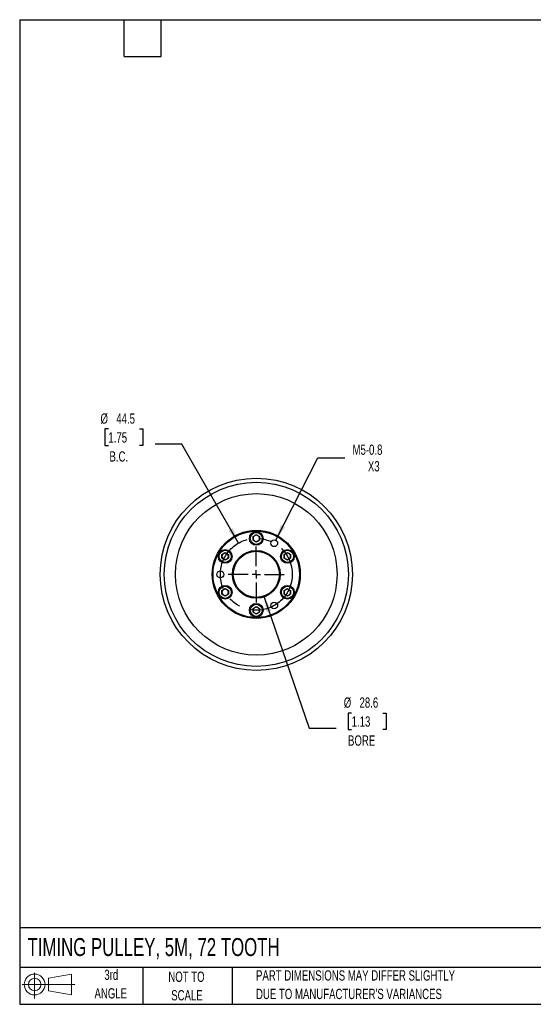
# Model space of a CAD drawing. Header units: millimetres. Extents: x 19 to 819, y 19 to 629.
# Tile 1 of 6: x 19 to 337, y 19 to 629. Entities that reach past the tile are written whole.
import ezdxf

# ---------------------------------------------------------------- set-up
doc = ezdxf.new("R2010")
doc.units = ezdxf.units.MM
doc.header["$LTSCALE"] = 3
doc.linetypes.add('CENTERX2', pattern=[20.32, 12.7, -2.54, 2.54, -2.54])
doc.layers.add('CENTER', color=40, linetype='CENTERX2')
doc.layers.add('SLD-DEFPOINTS', color=7, linetype='Continuous')
doc.layers.add('DIMENSIONS', color=140, linetype='Continuous', lineweight=25)
doc.layers.add('TEXT', color=140, linetype='Continuous', lineweight=25)
doc.styles.add('SLDTEXTSTYLE0', font='TXT', dxfattribs={"width": 0.7})
doc.dimstyles.new('SLDDIMSTYLE0', dxfattribs={"dimtxt": 6.474023, "dimasz": 9.906, "dimexe": 0, "dimexo": 0.0625, "dimgap": 1.618506, "dimtad": 0, "dimtih": 1, "dimtoh": 1, "dimrnd": 1e-09, "dimzin": 12, "dimdsep": 46, "dimtxsty": 'SLDTEXTSTYLE0', "dimsah": 1, "dimcen": 0, "dimadec": 0, "dimazin": 3, "dimtfac": 1, "dimtofl": 0, "dimtmove": 0, "dimatfit": 3, "dimfxl": 0, "dimfrac": 2, "dimtolj": 1, "dimtzin": 12, "dimarcsym": 0})
doc.dimstyles.new('SLDDIMSTYLE1', dxfattribs={"dimtxt": 6.474023, "dimasz": 9.906, "dimexe": 0, "dimexo": 0.0625, "dimgap": 1.618506, "dimtad": 0, "dimtih": 1, "dimtoh": 1, "dimrnd": 1e-09, "dimzin": 12, "dimdsep": 46, "dimtxsty": 'SLDTEXTSTYLE0', "dimsah": 1, "dimcen": 0, "dimadec": 0, "dimazin": 3, "dimtfac": 1, "dimtofl": 0, "dimtmove": 0, "dimatfit": 3, "dimfxl": 0, "dimfrac": 2, "dimtolj": 1, "dimtzin": 12, "dimarcsym": 0})

# ---------------------------------------------------------------- blocks, each defined once
blk = doc.blocks.new('Block11')
at = {"color": 7, "linetype": 'Continuous', "lineweight": 18}
for p, q in [((7.77, 15.93), (7.77, 0)), ((16.44, 12.5), (30.53, 15.1)), ((16.44, 4.79), (16.44, 12.5)), ((30.53, 15.1), (30.53, 2.19)), ((0, 8.65), (32.62, 8.65)), ((16.44, 4.79), (30.53, 2.19))]:
    blk.add_line(p, q, dxfattribs=at)
for radius in [6.45, 3.86]:
    blk.add_circle((7.77, 8.65), radius, dxfattribs=at)
blk = doc.blocks.new('Block12')
at = {"layer": 'SLD-DEFPOINTS'}
blk.add_blockref('Block11', (0, 0), dxfattribs=at)
blk = doc.blocks.new('_D')
at = {"layer": 'DIMENSIONS'}
for p, q in [((73.96, 375.25), (71.78, 375.25)), ((71.78, 375.25), (71.78, 364.96)), ((93.2, 375.25), (95.37, 375.25)), ((95.37, 375.25), (95.37, 364.96)), ((119.51, 365.85), (102.85, 365.85)), ((154.5, 304.57), (119.51, 365.85)), ((71.78, 364.96), (73.96, 364.96)), ((95.37, 364.96), (93.2, 364.96))]:
    blk.add_line(p, q, dxfattribs=at)
blk.add_solid([(154.5, 304.57), (150.91, 313.93), (148.26, 312.42)], dxfattribs=at)
at = {"layer": 'DIMENSIONS', "char_height": 6.35, "attachment_point": 1, "style": 'SLDTEXTSTYLE0'}
for s, insert in [('%%c', (69.07, 384.89)), ('44.5', (78.85, 384.89)), ('1.75', (73.96, 373.15)), ('B.C.', (74.63, 361.41))]:
    blk.add_mtext(s, dxfattribs=dict(at, insert=insert))
blk = doc.blocks.new('_D_1')
at = {"layer": 'DIMENSIONS'}
for p, q in [((170.17, 271.74), (198.24, 189.99)), ((224.56, 199.39), (222.38, 199.39)), ((222.38, 199.39), (222.38, 189.1)), ((243.79, 199.39), (245.97, 199.39)), ((245.97, 199.39), (245.97, 189.1)), ((198.24, 189.99), (214.91, 189.99)), ((222.38, 189.1), (224.56, 189.1)), ((245.97, 189.1), (243.79, 189.1))]:
    blk.add_line(p, q, dxfattribs=at)
blk.add_solid([(170.17, 271.74), (171.94, 261.87), (174.82, 262.86)], dxfattribs=at)
at = {"layer": 'DIMENSIONS', "char_height": 6.35, "attachment_point": 1, "style": 'SLDTEXTSTYLE0'}
for s, insert in [('%%c', (219.67, 209.03)), ('28.6', (229.44, 209.03)), ('1.13', (224.56, 197.29)), ('BORE', (222.31, 185.55))]:
    blk.add_mtext(s, dxfattribs=dict(at, insert=insert))
blk = doc.blocks.new('_D_2')
at = {"layer": 'DIMENSIONS'}
for p, q in [((177.61, 306.39), (203.67, 357.42)), ((203.67, 357.42), (220.34, 357.42))]:
    blk.add_line(p, q, dxfattribs=at)
blk.add_solid([(177.61, 306.39), (183.47, 314.52), (180.75, 315.9)], dxfattribs=at)
at = {"layer": 'DIMENSIONS', "char_height": 6.35, "attachment_point": 1, "style": 'SLDTEXTSTYLE0'}
for s, insert in [('M5-0.8', (225.1, 365.6)), ('X3', (234.62, 355.31))]:
    blk.add_mtext(s, dxfattribs=dict(at, insert=insert))
blk = doc.blocks.new('SW_CENTERMARKSYMBOL_0')
at = {"layer": 'CENTER', "color": 0}
for p, q in [((0, 5.08), (0, 17.3275)), ((-5.08, 0), (-17.3275, 0)), ((0, 0), (-2.54, 0)), ((0, 0), (0, 2.54)), ((0, 0), (0, -2.54)), ((0, 0), (2.54, 0)), ((5.08, 0), (17.3275, 0)), ((0, -5.08), (0, -17.3275))]:
    blk.add_line(p, q, dxfattribs=at)

msp = doc.modelspace()

# ---------------------------------------------------------------- linework, layer by layer
for p, q in [((163.526, 308.653), (165.526, 309.808)), ((163.526, 306.344), (163.526, 308.653)), ((165.526, 305.189), (163.526, 306.344)), ((165.526, 309.808), (167.526, 308.653)), ((167.526, 306.344), (165.526, 305.189)), ((167.526, 308.653), (167.526, 306.344)), ((144.256, 297.528), (146.256, 298.683)), ((144.256, 295.219), (144.256, 297.528)), ((146.256, 294.064), (144.256, 295.219)), ((146.256, 298.683), (148.256, 297.528)), ((148.256, 295.219), (146.256, 294.064)), ((148.256, 297.528), (148.256, 295.219)), ((182.795, 297.528), (184.795, 298.683)), ((182.795, 295.219), (182.795, 297.528)), ((184.795, 294.064), (182.795, 295.219)), ((184.795, 298.683), (186.795, 297.528)), ((186.795, 295.219), (184.795, 294.064)), ((186.795, 297.528), (186.795, 295.219)), ((144.256, 275.278), (146.256, 276.433)), ((144.256, 272.969), (144.256, 275.278)), ((146.256, 276.433), (148.256, 275.278)), ((148.256, 275.278), (148.256, 272.969)), ((182.795, 275.278), (184.795, 276.433)), ((182.795, 272.969), (182.795, 275.278)), ((184.795, 276.433), (186.795, 275.278)), ((186.795, 275.278), (186.795, 272.969)), ((146.256, 271.814), (144.256, 272.969)), ((148.256, 272.969), (146.256, 271.814)), ((184.795, 271.814), (182.795, 272.969)), ((186.795, 272.969), (184.795, 271.814)), ((163.526, 264.153), (165.526, 265.308)), ((163.526, 261.844), (163.526, 264.153)), ((165.526, 265.308), (167.526, 264.153)), ((167.526, 264.153), (167.526, 261.844)), ((165.526, 260.689), (163.526, 261.844)), ((167.526, 261.844), (165.526, 260.689))]:
    msp.add_line(p, q)
for centre, radius in [((165.526, 285.249), 59.5), ((165.526, 285.249), 57), ((165.526, 285.249), 50), ((165.526, 285.249), 27.25), ((165.526, 285.249), 26.75), ((165.526, 307.499), 4.25), ((165.526, 307.499), 3.75), ((176.651, 304.518), 2.1), ((146.256, 296.374), 4.25), ((146.256, 296.374), 3.75), ((165.526, 285.249), 14.787), ((165.526, 285.249), 14.287), ((184.795, 296.374), 4.25), ((184.795, 296.374), 3.75), ((143.276, 285.249), 2.1), ((146.256, 274.124), 4.25), ((146.256, 274.124), 3.75), ((184.795, 274.124), 4.25), ((184.795, 274.124), 3.75), ((165.526, 262.999), 4.25), ((165.526, 262.999), 3.75), ((176.651, 265.979), 2.1)]:
    msp.add_circle(centre, radius)
for centre, start, end in [((165.526, 307.499), 120, 180), ((165.526, 307.499), 180, 240), ((165.526, 307.499), 60, 120), ((165.526, 307.499), 240, 300), ((165.526, 307.499), 0, 60), ((165.526, 307.499), 300, 0), ((146.256, 296.374), 120, 180), ((146.256, 296.374), 180, 240), ((146.256, 296.374), 60, 120), ((146.256, 296.374), 240, 300), ((146.256, 296.374), 360, 60), ((146.256, 296.374), 300, 360), ((184.795, 296.374), 120, 180), ((184.795, 296.374), 180, 240), ((184.795, 296.374), 60, 120), ((184.795, 296.374), 240, 300), ((184.795, 296.374), 0, 60), ((184.795, 296.374), 300, 0), ((146.256, 274.124), 120, 180), ((146.256, 274.124), 60, 120), ((146.256, 274.124), 0, 60), ((184.795, 274.124), 120, 180), ((184.795, 274.124), 60, 120), ((184.795, 274.124), 0, 60), ((146.256, 274.124), 180, 240), ((146.256, 274.124), 240, 300), ((146.256, 274.124), 300, 0), ((184.795, 274.124), 180, 240), ((184.795, 274.124), 240, 300), ((184.795, 274.124), 300, 0), ((165.526, 262.999), 120, 180), ((165.526, 262.999), 180, 240), ((165.526, 262.999), 60, 120), ((165.526, 262.999), 0, 60), ((165.526, 262.999), 300, 0), ((165.526, 262.999), 240, 300)]:
    msp.add_arc(centre, 2, start, end)
at = {"layer": 'CENTER', "linetype": 'CENTERX2'}
msp.add_circle((165.526, 285.249), 22.25, dxfattribs=at)
at = {"layer": 'TEXT'}
for p, q in [((19.05, 628.65), (819.15, 628.65)), ((19.05, 628.65), (19.05, 19.05)), ((83.82, 605.79), (83.82, 628.65)), ((106.68, 605.79), (106.68, 628.65)), ((83.82, 605.79), (106.68, 605.79)), ((819.15, 66.378), (19.05, 66.378)), ((819.15, 41.91), (19.05, 41.91)), ((95.25, 41.91), (95.25, 19.05)), ((150.635, 41.91), (150.635, 19.05)), ((19.05, 19.05), (819.15, 19.05))]:
    msp.add_line(p, q, dxfattribs=at)

# ---------------------------------------------------------------- block references
at = {"layer": 'CENTER'}
msp.add_blockref('SW_CENTERMARKSYMBOL_0', (165.526, 285.249), dxfattribs=at)
at = {"layer": 'SLD-DEFPOINTS'}
msp.add_blockref('Block12', (20.514, 22.662), dxfattribs=at)

# ---------------------------------------------------------------- texts
at = {"layer": 'TEXT', "style": 'SLDTEXTSTYLE0'}
for s, insert, char_height, attachment_point in [('TIMING PULLEY, 5M, 72 TOOTH', (23.897, 60.056), 11.1125, 1), ('3rd', (75.74, 40.48), 6.35, 2), ('NOT TO', (122.305, 39.296), 6.35, 2), ('PART DIMENSIONS MAY DIFFER SLIGHTLY', (165.358, 40.102), 6.35, 1), ('ANGLE', (75.447, 29.013), 6.35, 2), ('SCALE', (122.594, 27.829), 6.35, 2), ("DUE TO MANUFACTURER'S VARIANCES", (165.358, 28.636), 6.35, 1)]:
    msp.add_mtext(s, dxfattribs=dict(at, insert=insert, char_height=char_height, attachment_point=attachment_point))

# ---------------------------------------------------------------- dimensions: what is measured, and where the dimension line sits
at = {"layer": 'DIMENSIONS'}
for p1, p2, text, picture, middle in [((176.556, 265.925), (154.495, 304.572), '<>\\PB.C.', '_D', (83.577, 369.198)), ((160.8852, 298.7615), (170.1658, 271.7356), '<>\\PBORE', '_D_1', (234.1741, 193.3364))]:
    dim = msp.add_diameter_dim_2p(p1=p1, p2=p2, text=text, dimstyle='SLDDIMSTYLE0', dxfattribs=at)
    dim.commit()
    dim.dimension.update_dxf_attribs({"geometry": picture, "text_midpoint": middle, "dimtype": 163})
dim = msp.add_diameter_dim_2p(p1=(175.695, 302.647), p2=(177.606, 306.388), text='M5-0.8\\PX3', dimstyle='SLDDIMSTYLE1', override={"dimpost": '<>'}, dxfattribs=at)
dim.commit()
dim.dimension.update_dxf_attribs({"geometry": '_D_2', "text_midpoint": (240.209, 357.417), "dimtype": 163})

doc.saveas('drawing.dxf')
